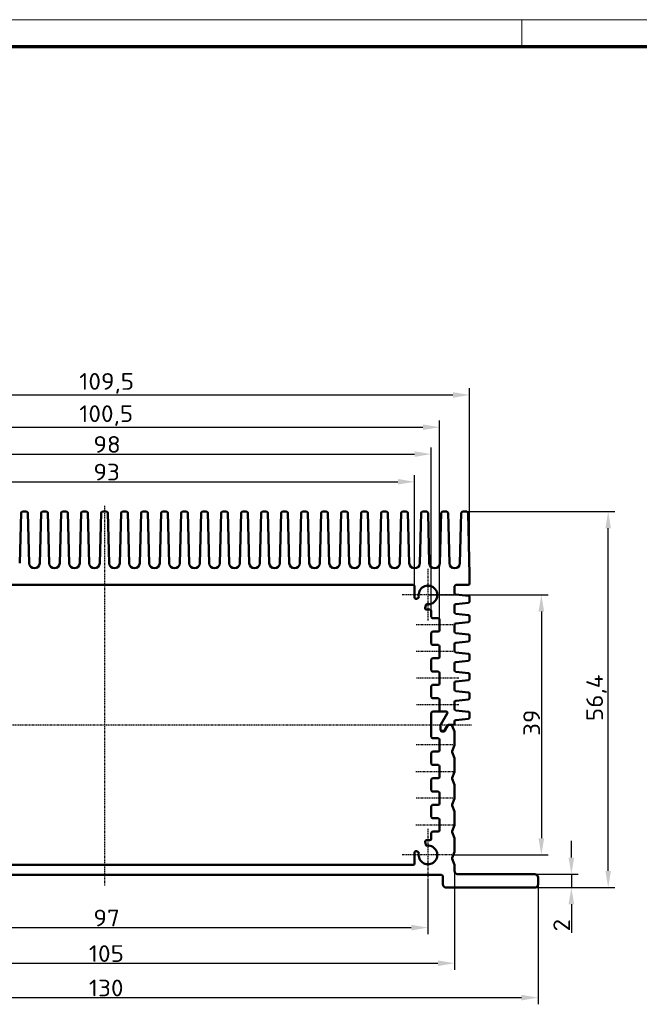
# Model space of a CAD drawing. Header units: millimetres. Extents: x 1 to 840, y 1 to 593.
# Tile 226 of 227: x 576 to 669, y 445 to 593. Entities that reach past the tile are written whole.
import ezdxf

# ---------------------------------------------------------------- set-up
doc = ezdxf.new("R2010")
doc.units = ezdxf.units.MM
doc.linetypes.add('CHAIN', pattern=[0.3543, 0.2362, -0.0295, 0.0591, -0.0295])
doc.linetypes.add('DASH_DOT', pattern=[0.37, 0.24, -0.06, 0.01, -0.06])
doc.layers.get('0').update_dxf_attribs({"lineweight": 25})
for name, color, linetype, lineweight in [('Bemaßung (ISO)', 1, 'Continuous', 25), ('Mittellinie (ISO)', 1, 'DASH_DOT', 25), ('Mittelpunktmarkierung (ISO)', 1, 'DASH_DOT', 25), ('Sichtbar (ISO)', 7, 'Continuous', 50)]:
    doc.layers.add(name, color=color, linetype=linetype, lineweight=lineweight)
doc.styles.add('2_5', font='isocpeur.ttf', dxfattribs={"width": 1.1})
doc.dimstyles.new('Standard (DIN)', dxfattribs={"dimtxt": 2.5, "dimasz": 2.5, "dimexe": 1, "dimexo": 0, "dimgap": 0.2, "dimtad": 1, "dimdec": 6, "dimrnd": 1e-08, "dimtxsty": '2_5', "dimcen": 0.09, "dimdle": 7, "dimclrd": 256, "dimclre": 256, "dimclrt": 5, "dimadec": 6, "dimazin": 2, "dimtfac": 0.72, "dimtmove": 0, "dimatfit": 3, "dimfxl": 1, "dimtolj": 1, "dimlwd": -1, "dimlwe": -1, "dimarcsym": 0})

# ---------------------------------------------------------------- blocks, each defined once
blk = doc.blocks.new('*D16')
at = {"layer": 'Bemaßung (ISO)'}
for p, q in [((539.92, 463.81), (539.92, 455.81)), ((636.92, 463.81), (636.92, 455.81)), ((542.42, 456.81), (634.42, 456.81))]:
    blk.add_line(p, q, dxfattribs=at)
for points in [[(542.42, 457.23), (542.42, 456.39), (539.92, 456.81)], [(634.42, 457.23), (634.42, 456.39), (636.92, 456.81)]]:
    blk.add_solid(points, dxfattribs=at)
at = {"layer": 'Defpoints', "color": 0}
for p in [(539.92, 463.81), (636.92, 463.81), (636.92, 456.81)]:
    blk.add_point(p, dxfattribs=at)
at = {"layer": 'Bemaßung (ISO)', "color": 5, "insert": (586.77, 457.01), "char_height": 2.5, "attachment_point": 7, "style": '2_5'}
blk.add_mtext('\\A1;97', dxfattribs=at)
blk = doc.blocks.new('*D17')
at = {"layer": 'Bemaßung (ISO)'}
for p, q in [((535.92, 465.31), (535.92, 450.47)), ((640.92, 465.31), (640.92, 450.47)), ((538.42, 451.47), (638.42, 451.47))]:
    blk.add_line(p, q, dxfattribs=at)
for points in [[(538.42, 451.89), (538.42, 451.05), (535.92, 451.47)], [(638.42, 451.89), (638.42, 451.05), (640.92, 451.47)]]:
    blk.add_solid(points, dxfattribs=at)
at = {"layer": 'Defpoints', "color": 0}
for p in [(535.92, 465.31), (640.92, 465.31), (640.92, 451.47)]:
    blk.add_point(p, dxfattribs=at)
at = {"layer": 'Bemaßung (ISO)', "color": 5, "insert": (586.08, 451.67), "char_height": 2.5, "attachment_point": 7, "style": '2_5'}
blk.add_mtext('\\A1;105', dxfattribs=at)
blk = doc.blocks.new('*D18')
at = {"layer": 'Bemaßung (ISO)'}
for p, q in [((636.92, 506.71), (654.92, 506.71)), ((653.92, 504.21), (653.92, 470.21)), ((640.82, 467.71), (654.92, 467.71))]:
    blk.add_line(p, q, dxfattribs=at)
for points in [[(653.5, 504.21), (654.34, 504.21), (653.92, 506.71)], [(653.5, 470.21), (654.34, 470.21), (653.92, 467.71)]]:
    blk.add_solid(points, dxfattribs=at)
at = {"layer": 'Defpoints', "color": 0}
for p in [(636.92, 506.71), (640.82, 467.71), (653.92, 467.71)]:
    blk.add_point(p, dxfattribs=at)
at = {"layer": 'Bemaßung (ISO)', "color": 5, "insert": (653.72, 485.56), "char_height": 2.5, "attachment_point": 7, "rotation": 90, "style": '2_5'}
blk.add_mtext('\\A1;39', dxfattribs=at)
blk = doc.blocks.new('*D19')
at = {"layer": 'Bemaßung (ISO)'}
for p, q in [((658.42, 467.31), (658.42, 469.81)), ((641.42, 464.81), (659.42, 464.81)), ((658.42, 464.81), (658.42, 462.81)), ((652.92, 462.81), (659.42, 462.81)), ((658.42, 460.31), (658.42, 456.03))]:
    blk.add_line(p, q, dxfattribs=at)
for points in [[(658, 467.31), (658.84, 467.31), (658.42, 464.81)], [(658, 460.31), (658.84, 460.31), (658.42, 462.81)]]:
    blk.add_solid(points, dxfattribs=at)
at = {"layer": 'Defpoints', "color": 0}
for p in [(641.42, 464.81), (658.42, 464.81), (652.92, 462.81)]:
    blk.add_point(p, dxfattribs=at)
at = {"layer": 'Bemaßung (ISO)', "color": 5, "insert": (658.22, 456.23), "char_height": 2.5, "attachment_point": 7, "rotation": 90, "style": '2_5'}
blk.add_mtext('\\A1;2', dxfattribs=at)
blk = doc.blocks.new('*D20')
at = {"layer": 'Bemaßung (ISO)'}
for p, q in [((642.73, 519.21), (664.94, 519.21)), ((663.94, 465.31), (663.94, 516.71)), ((652.92, 462.81), (664.94, 462.81))]:
    blk.add_line(p, q, dxfattribs=at)
for points in [[(663.52, 516.71), (664.35, 516.71), (663.94, 519.21)], [(663.52, 465.31), (664.35, 465.31), (663.94, 462.81)]]:
    blk.add_solid(points, dxfattribs=at)
at = {"layer": 'Defpoints', "color": 0}
for p in [(642.73, 519.21), (663.94, 519.21), (652.92, 462.81)]:
    blk.add_point(p, dxfattribs=at)
at = {"layer": 'Bemaßung (ISO)', "color": 5, "insert": (663.74, 487.78), "char_height": 2.5, "attachment_point": 7, "rotation": 90, "style": '2_5'}
blk.add_mtext('\\A1;56,4', dxfattribs=at)
blk = doc.blocks.new('*D21')
at = {"layer": 'Bemaßung (ISO)'}
for p, q in [((541.92, 508.01), (541.92, 524.69)), ((634.92, 508.01), (634.92, 524.69)), ((544.42, 523.69), (632.42, 523.69))]:
    blk.add_line(p, q, dxfattribs=at)
for points in [[(544.42, 524.11), (544.42, 523.27), (541.92, 523.69)], [(632.42, 524.11), (632.42, 523.27), (634.92, 523.69)]]:
    blk.add_solid(points, dxfattribs=at)
at = {"layer": 'Defpoints', "color": 0}
for p in [(634.92, 523.69), (541.92, 508.01), (634.92, 508.01)]:
    blk.add_point(p, dxfattribs=at)
at = {"layer": 'Bemaßung (ISO)', "color": 5, "insert": (586.77, 523.89), "char_height": 2.5, "attachment_point": 7, "style": '2_5'}
blk.add_mtext('\\A1;93', dxfattribs=at)
blk = doc.blocks.new('*D22')
at = {"layer": 'Bemaßung (ISO)'}
for p, q in [((539.42, 504.31), (539.42, 528.84)), ((637.42, 504.31), (637.42, 528.84)), ((541.92, 527.84), (634.92, 527.84))]:
    blk.add_line(p, q, dxfattribs=at)
for points in [[(541.92, 528.25), (541.92, 527.42), (539.42, 527.84)], [(634.92, 528.25), (634.92, 527.42), (637.42, 527.84)]]:
    blk.add_solid(points, dxfattribs=at)
at = {"layer": 'Defpoints', "color": 0}
for p in [(637.42, 527.84), (539.42, 504.31), (637.42, 504.31)]:
    blk.add_point(p, dxfattribs=at)
at = {"layer": 'Bemaßung (ISO)', "color": 5, "insert": (586.77, 528.04), "char_height": 2.5, "attachment_point": 7, "style": '2_5'}
blk.add_mtext('\\A1;98', dxfattribs=at)
blk = doc.blocks.new('*D23')
at = {"layer": 'Bemaßung (ISO)'}
for p, q in [((538.17, 503.01), (538.17, 532.87)), ((540.67, 531.87), (636.17, 531.87)), ((638.67, 503.01), (638.67, 532.87))]:
    blk.add_line(p, q, dxfattribs=at)
for points in [[(540.67, 532.29), (540.67, 531.46), (538.17, 531.87)], [(636.17, 532.29), (636.17, 531.46), (638.67, 531.87)]]:
    blk.add_solid(points, dxfattribs=at)
at = {"layer": 'Defpoints', "color": 0}
for p in [(638.67, 531.87), (538.17, 503.01), (638.67, 503.01)]:
    blk.add_point(p, dxfattribs=at)
at = {"layer": 'Bemaßung (ISO)', "color": 5, "insert": (584.64, 532.07), "char_height": 2.5, "attachment_point": 7, "style": '2_5'}
blk.add_mtext('\\A1;100,5', dxfattribs=at)
blk = doc.blocks.new('*D25')
at = {"layer": 'Bemaßung (ISO)'}
for p, q in [((533.67, 509.71), (533.67, 537.71)), ((643.17, 509.71), (643.17, 537.71)), ((536.17, 536.71), (640.67, 536.71))]:
    blk.add_line(p, q, dxfattribs=at)
for points in [[(536.17, 537.13), (536.17, 536.29), (533.67, 536.71)], [(640.67, 537.13), (640.67, 536.29), (643.17, 536.71)]]:
    blk.add_solid(points, dxfattribs=at)
at = {"layer": 'Defpoints', "color": 0}
for p in [(643.17, 536.71), (533.67, 509.71), (643.17, 509.71)]:
    blk.add_point(p, dxfattribs=at)
at = {"layer": 'Bemaßung (ISO)', "color": 5, "insert": (584.64, 536.91), "char_height": 2.5, "attachment_point": 7, "style": '2_5'}
blk.add_mtext('\\A1;109,5', dxfattribs=at)
blk = doc.blocks.new('*D29')
at = {"layer": 'Bemaßung (ISO)'}
for p, q in [((523.42, 463.31), (523.42, 445.31)), ((653.42, 463.31), (653.42, 445.31)), ((525.92, 446.31), (650.92, 446.31))]:
    blk.add_line(p, q, dxfattribs=at)
for points in [[(525.92, 446.73), (525.92, 445.89), (523.42, 446.31)], [(650.92, 446.73), (650.92, 445.89), (653.42, 446.31)]]:
    blk.add_solid(points, dxfattribs=at)
at = {"layer": 'Defpoints', "color": 0}
for p in [(523.42, 463.31), (653.42, 463.31), (653.42, 446.31)]:
    blk.add_point(p, dxfattribs=at)
at = {"layer": 'Bemaßung (ISO)', "color": 5, "insert": (586.08, 446.51), "char_height": 2.5, "attachment_point": 7, "style": '2_5'}
blk.add_mtext('\\A1;130', dxfattribs=at)
blk = doc.blocks.new('Ränder Bopla-A1-Rahmen')
at = {"color": 1, "linetype": 'Continuous', "lineweight": 18}
for p, q in [((1, 593), (840, 593)), ((651, 589), (651, 593))]:
    blk.add_line(p, q, dxfattribs=at)
at = {"color": 3, "linetype": 'Continuous', "lineweight": 70}
blk.add_line((20, 589), (836, 589), dxfattribs=at)

msp = doc.modelspace()

# ---------------------------------------------------------------- linework, layer by layer
at = {"layer": 'Mittellinie (ISO)', "linetype": 'CHAIN'}
for p, q in [((588.4211556, 520.0672613), (588.4211556, 463.1305741)), ((640.9711556, 502.2097439), (635.1211556, 502.2097439)), ((640.9711556, 498.2097439), (635.1211556, 498.2097439)), ((641.5503008, 494.2097439), (635.1211556, 494.2097439)), ((641.5503008, 490.2097439), (635.1211556, 490.2097439)), ((533.6368134, 487.2097439), (643.5305711, 487.2097439)), ((640.9711556, 484.2097439), (635.1211556, 484.2097439)), ((635.1211556, 480.2097439), (640.9711556, 480.2097439)), ((640.9711556, 476.2097439), (635.1211556, 476.2097439)), ((635.1211556, 472.2097439), (640.9711556, 472.2097439))]:
    msp.add_line(p, q, dxfattribs=at)
at = {"layer": 'Mittelpunktmarkierung (ISO)', "linetype": 'CHAIN'}
for p, q in [((636.9211556, 510.6097439), (636.9211556, 502.8097439)), ((640.8211556, 506.7097439), (633.0211556, 506.7097439)), ((636.9211556, 471.6097439), (636.9211556, 463.8097439)), ((640.8211556, 467.7097439), (633.0211556, 467.7097439))]:
    msp.add_line(p, q, dxfattribs=at)
at = {"layer": 'Sichtbar (ISO)'}
for p, q in [((575.9160309, 519.0150052), (575.7178937, 511.485791)), ((576.7263495, 519.2097439), (576.1159617, 519.2097439)), ((577.1244175, 511.485791), (576.9262803, 519.0150052)), ((578.9160309, 519.0150052), (578.7178937, 511.485791)), ((579.7263495, 519.2097439), (579.1159617, 519.2097439)), ((580.1244175, 511.485791), (579.9262803, 519.0150052)), ((581.9160309, 519.0150052), (581.7178937, 511.485791)), ((582.7263495, 519.2097439), (582.1159617, 519.2097439)), ((583.1244175, 511.485791), (582.9262803, 519.0150052)), ((584.9160309, 519.0150052), (584.7178937, 511.485791)), ((585.7263495, 519.2097439), (585.1159617, 519.2097439)), ((586.1244175, 511.485791), (585.9262803, 519.0150052)), ((587.9160309, 519.0150052), (587.7178937, 511.485791)), ((588.7263495, 519.2097439), (588.1159617, 519.2097439)), ((589.1244175, 511.485791), (588.9262803, 519.0150052)), ((590.9160309, 519.0150052), (590.7178937, 511.485791)), ((591.7263495, 519.2097439), (591.1159617, 519.2097439)), ((592.1244175, 511.485791), (591.9262803, 519.0150052)), ((593.9160309, 519.0150052), (593.7178937, 511.485791)), ((594.7263495, 519.2097439), (594.1159617, 519.2097439)), ((595.1244175, 511.485791), (594.9262803, 519.0150052)), ((596.9160309, 519.0150052), (596.7178937, 511.485791)), ((597.7263495, 519.2097439), (597.1159617, 519.2097439)), ((598.1244175, 511.485791), (597.9262803, 519.0150052)), ((599.9160309, 519.0150052), (599.7178937, 511.485791)), ((600.7263495, 519.2097439), (600.1159617, 519.2097439)), ((601.1244175, 511.485791), (600.9262803, 519.0150052)), ((602.9160309, 519.0150052), (602.7178937, 511.485791)), ((603.7263495, 519.2097439), (603.1159617, 519.2097439)), ((604.1244175, 511.485791), (603.9262803, 519.0150052)), ((605.9160309, 519.0150052), (605.7178937, 511.485791)), ((606.7263495, 519.2097439), (606.1159617, 519.2097439)), ((607.1244175, 511.485791), (606.9262803, 519.0150052)), ((608.9160309, 519.0150052), (608.7178937, 511.485791)), ((609.7263495, 519.2097439), (609.1159617, 519.2097439)), ((610.1244175, 511.485791), (609.9262803, 519.0150052)), ((611.9160309, 519.0150052), (611.7178937, 511.485791)), ((612.7263495, 519.2097439), (612.1159617, 519.2097439)), ((613.1244175, 511.485791), (612.9262803, 519.0150052)), ((614.9160309, 519.0150052), (614.7178937, 511.485791)), ((615.7263495, 519.2097439), (615.1159617, 519.2097439)), ((616.1244175, 511.485791), (615.9262803, 519.0150052)), ((617.9160309, 519.0150052), (617.7178937, 511.485791)), ((618.7263495, 519.2097439), (618.1159617, 519.2097439)), ((619.1244175, 511.485791), (618.9262803, 519.0150052)), ((620.9160309, 519.0150052), (620.7178937, 511.485791)), ((621.7263495, 519.2097439), (621.1159617, 519.2097439)), ((622.1244175, 511.485791), (621.9262803, 519.0150052)), ((623.9160309, 519.0150052), (623.7178937, 511.485791)), ((624.7263495, 519.2097439), (624.1159617, 519.2097439)), ((625.1244175, 511.485791), (624.9262803, 519.0150052)), ((626.9160309, 519.0150052), (626.7178937, 511.485791)), ((627.7263495, 519.2097439), (627.1159617, 519.2097439)), ((628.1244175, 511.485791), (627.9262803, 519.0150052)), ((629.9160309, 519.0150052), (629.7178937, 511.485791)), ((630.7263495, 519.2097439), (630.1159617, 519.2097439)), ((631.1244175, 511.485791), (630.9262803, 519.0150052)), ((632.9160309, 519.0150052), (632.7178937, 511.485791)), ((633.7263495, 519.2097439), (633.1159617, 519.2097439)), ((634.1244175, 511.485791), (633.9262803, 519.0150052)), ((635.9160309, 519.0150052), (635.7178937, 511.485791)), ((636.7263495, 519.2097439), (636.1159617, 519.2097439)), ((637.1244175, 511.485791), (636.9262803, 519.0150052)), ((638.9160309, 519.0150052), (638.7178937, 511.485791)), ((639.7263495, 519.2097439), (639.1159617, 519.2097439)), ((640.1244175, 511.485791), (639.9262803, 519.0150052)), ((641.9160309, 519.0150052), (641.7178937, 511.485791)), ((642.7263495, 519.2097439), (642.1159617, 519.2097439)), ((643.1711556, 509.7097439), (642.9262803, 519.0150052)), ((643.1711556, 509.7097439), (643.1711556, 508.4097439)), ((634.7211556, 508.2097439), (542.1211556, 508.2097439)), ((642.9711556, 508.2097439), (641.1211556, 508.2097439)), ((634.9211556, 506.3443487), (634.9211556, 508.0097439)), ((640.9211556, 508.0097439), (640.9211556, 506.9887524)), ((642.9932419, 506.5795121), (641.0990693, 506.7899757)), ((635.1820497, 506.1538443), (635.4090742, 506.2264119)), ((636.5836926, 505.158577), (636.4952967, 504.7522602)), ((640.9211556, 505.1307353), (640.9211556, 504.0887524)), ((641.0990693, 505.3295121), (642.9932419, 505.5399757)), ((643.1711556, 505.7387524), (643.1711556, 506.3807353)), ((637.2211556, 504.5097439), (636.6907253, 504.5097439)), ((637.4211556, 503.4097439), (637.4211556, 504.3097439)), ((642.9932419, 503.6795121), (641.0990693, 503.8899757)), ((637.6211556, 503.2097439), (638.4711556, 503.2097439)), ((638.6711556, 503.0097439), (638.6711556, 501.4097439)), ((640.9211556, 502.2307353), (640.9211556, 501.1887524)), ((641.0990693, 502.4295121), (642.9932419, 502.6399757)), ((643.1711556, 502.8387524), (643.1711556, 503.4807353)), ((637.4211556, 499.4097439), (637.4211556, 501.0097439)), ((638.4711556, 501.2097439), (637.6211556, 501.2097439)), ((641.0990693, 500.9899757), (642.9932419, 500.7795121)), ((637.6211556, 499.2097439), (638.4711556, 499.2097439)), ((640.9211556, 499.3307353), (640.9211556, 498.2887524)), ((642.9932419, 499.7399757), (641.0990693, 499.5295121)), ((643.1711556, 500.5807353), (643.1711556, 499.9387524)), ((638.6711556, 499.0097439), (638.6711556, 497.4097439)), ((642.9932419, 497.8795121), (641.0990693, 498.0899757)), ((637.4211556, 495.4097439), (637.4211556, 497.0097439)), ((638.4711556, 497.2097439), (637.6211556, 497.2097439)), ((640.9211556, 496.4307353), (640.9211556, 495.3887524)), ((641.0990693, 496.6295121), (642.9932419, 496.8399757)), ((643.1711556, 497.0387524), (643.1711556, 497.6807353)), ((637.6211556, 495.2097439), (638.4711556, 495.2097439)), ((638.6711556, 495.0097439), (638.6711556, 493.4097439)), ((642.9932419, 494.9795121), (641.0990693, 495.1899757)), ((643.1711556, 494.1387524), (643.1711556, 494.7807353)), ((640.9211556, 493.5307353), (640.9211556, 492.4887524)), ((641.0990693, 493.7295121), (642.9932419, 493.9399757)), ((637.4211556, 491.4097439), (637.4211556, 493.0097439)), ((638.4711556, 493.2097439), (637.6211556, 493.2097439)), ((642.9932419, 492.0795121), (641.0990693, 492.2899757)), ((643.1711556, 491.2387524), (643.1711556, 491.8807353)), ((637.6211556, 491.2097439), (638.4711556, 491.2097439)), ((638.6711556, 491.0097439), (638.6711556, 489.4097439)), ((640.9211556, 490.6307353), (640.9211556, 489.5887524)), ((641.0990693, 490.8295121), (642.9932419, 491.0399757)), ((637.4211556, 485.4097439), (637.4211556, 489.0097439)), ((637.6211556, 489.2097439), (639.629446, 489.2097439)), ((639.802651, 488.9097439), (638.8479505, 487.256154)), ((638.8479505, 487.256154), (639.802651, 488.9097439)), ((638.8711556, 489.2097439), (639.629446, 489.2097439)), ((642.9932419, 489.1795121), (641.0990693, 489.3899757)), ((643.1711556, 488.3387524), (643.1711556, 488.9807353)), ((640.9211556, 487.7307353), (640.9211556, 487.4097439)), ((641.0990693, 487.9295121), (642.9932419, 488.1399757)), ((638.8211556, 487.156154), (638.8211556, 486.5097439)), ((638.8211556, 486.4097439), (638.8211556, 487.156154)), ((639.0211556, 486.3097439), (639.2253008, 486.3097439)), ((639.2830358, 486.2097439), (639.0211556, 486.2097439)), ((639.3985058, 486.4097439), (639.802651, 487.1097439)), ((639.9181211, 487.1097439), (639.4562409, 486.3097439)), ((639.9758561, 487.2097439), (640.7211556, 487.2097439)), ((640.385749, 487.2097439), (640.0913262, 487.2097439)), ((640.9068509, 486.2455055), (640.5714443, 487.084022)), ((640.9211556, 486.1712274), (640.9211556, 484.2482604)), ((637.6211556, 485.2097439), (638.4711556, 485.2097439)), ((638.6711556, 485.0097439), (638.6711556, 483.4097439)), ((637.4211556, 481.4097439), (637.4211556, 483.0097439)), ((638.4711556, 483.2097439), (637.6211556, 483.2097439)), ((640.5508668, 483.284022), (640.9068509, 484.1739822)), ((640.9068509, 482.2455055), (640.5508668, 483.1354657)), ((640.9211556, 482.1712274), (640.9211556, 480.2482604)), ((637.6211556, 481.2097439), (638.4711556, 481.2097439)), ((638.6711556, 481.0097439), (638.6711556, 479.4097439)), ((640.5508668, 479.284022), (640.9068509, 480.1739822)), ((637.4211556, 477.4097439), (637.4211556, 479.0097439)), ((638.4711556, 479.2097439), (637.6211556, 479.2097439)), ((640.9068509, 478.2455055), (640.5508668, 479.1354657)), ((637.6211556, 477.2097439), (638.4711556, 477.2097439)), ((640.9211556, 478.1712274), (640.9211556, 476.2482604)), ((638.6711556, 477.0097439), (638.6711556, 475.4097439)), ((640.5508668, 475.284022), (640.9068509, 476.1739822)), ((637.4211556, 473.4097439), (637.4211556, 475.0097439)), ((638.4711556, 475.2097439), (637.6211556, 475.2097439)), ((640.9068509, 474.2455055), (640.5508668, 475.1354657)), ((640.9211556, 474.1712274), (640.9211556, 472.2482604)), ((637.6211556, 473.2097439), (638.4711556, 473.2097439)), ((638.6711556, 473.0097439), (638.6711556, 471.4097439)), ((638.4711556, 471.2097439), (637.6211556, 471.2097439)), ((640.5508668, 471.284022), (640.9068509, 472.1739822)), ((640.9068509, 470.2455055), (640.5508668, 471.1354657)), ((636.4952967, 469.6672275), (636.5836926, 469.2609108)), ((637.2211556, 469.9097439), (636.6907253, 469.9097439)), ((637.4211556, 470.1097439), (637.4211556, 471.0097439)), ((640.9211556, 470.1712274), (640.9211556, 468.2482604)), ((635.4090742, 468.1930758), (635.1820497, 468.2656435)), ((634.9211556, 468.0751391), (634.9211556, 466.4097439)), ((640.5508668, 467.284022), (640.9068509, 468.1739822)), ((640.9068509, 466.2455055), (640.5508668, 467.1354657)), ((542.1211556, 466.2097439), (634.7211556, 466.2097439)), ((640.9211556, 466.1712274), (640.9211556, 465.3097439)), ((537.8711556, 464.7097439), (638.9711556, 464.7097439)), ((639.1711556, 464.5097439), (639.1711556, 463.3097439)), ((652.9211556, 464.8097439), (641.4211556, 464.8097439)), ((653.4211556, 463.3097439), (653.4211556, 464.3097439)), ((639.6711556, 462.8097439), (652.9211556, 462.8097439))]:
    msp.add_line(p, q, dxfattribs=at)
for centre, radius, start, end in [((576.1159617, 519.0097439), 0.2, 90, 178.492564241), ((576.7263495, 519.0097439), 0.2, 1.507435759, 90), ((579.1159617, 519.0097439), 0.2, 90, 178.492564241), ((579.7263495, 519.0097439), 0.2, 1.507435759, 90), ((582.1159617, 519.0097439), 0.2, 90, 178.492564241), ((582.7263495, 519.0097439), 0.2, 1.507435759, 90), ((585.1159617, 519.0097439), 0.2, 90, 178.492564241), ((585.7263495, 519.0097439), 0.2, 1.507435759, 90), ((588.1159617, 519.0097439), 0.2, 90, 178.492564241), ((588.7263495, 519.0097439), 0.2, 1.507435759, 90), ((591.1159617, 519.0097439), 0.2, 90, 178.492564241), ((591.7263495, 519.0097439), 0.2, 1.507435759, 90), ((594.1159617, 519.0097439), 0.2, 90, 178.492564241), ((594.7263495, 519.0097439), 0.2, 1.507435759, 90), ((597.1159617, 519.0097439), 0.2, 90, 178.492564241), ((597.7263495, 519.0097439), 0.2, 1.507435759, 90), ((600.1159617, 519.0097439), 0.2, 90, 178.492564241), ((600.7263495, 519.0097439), 0.2, 1.507435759, 90), ((603.1159617, 519.0097439), 0.2, 90, 178.492564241), ((603.7263495, 519.0097439), 0.2, 1.507435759, 90), ((606.1159617, 519.0097439), 0.2, 90, 178.492564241), ((606.7263495, 519.0097439), 0.2, 1.507435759, 90), ((609.1159617, 519.0097439), 0.2, 90, 178.492564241), ((609.7263495, 519.0097439), 0.2, 1.507435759, 90), ((612.1159617, 519.0097439), 0.2, 90, 178.492564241), ((612.7263495, 519.0097439), 0.2, 1.507435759, 90), ((615.1159617, 519.0097439), 0.2, 90, 178.492564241), ((615.7263495, 519.0097439), 0.2, 1.507435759, 90), ((618.1159617, 519.0097439), 0.2, 90, 178.492564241), ((618.7263495, 519.0097439), 0.2, 1.507435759, 90), ((621.1159617, 519.0097439), 0.2, 90, 178.492564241), ((621.7263495, 519.0097439), 0.2, 1.507435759, 90), ((624.1159617, 519.0097439), 0.2, 90, 178.492564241), ((624.7263495, 519.0097439), 0.2, 1.507435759, 90), ((627.1159617, 519.0097439), 0.2, 90, 178.492564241), ((627.7263495, 519.0097439), 0.2, 1.507435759, 90), ((630.1159617, 519.0097439), 0.2, 90, 178.492564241), ((630.7263495, 519.0097439), 0.2, 1.507435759, 90), ((633.1159617, 519.0097439), 0.2, 90, 178.492564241), ((633.7263495, 519.0097439), 0.2, 1.507435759, 90), ((636.1159617, 519.0097439), 0.2, 90, 178.492564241), ((636.7263495, 519.0097439), 0.2, 1.507435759, 90), ((639.1159617, 519.0097439), 0.2, 90, 178.492564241), ((639.7263495, 519.0097439), 0.2, 1.507435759, 90), ((642.1159617, 519.0097439), 0.2, 90, 178.492564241), ((642.7263495, 519.0097439), 0.2, 1.507435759, 90), ((577.9211556, 511.5067578), 0.7970139, 181.507435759, 358.492564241), ((580.9211556, 511.5067578), 0.7970139, 181.507435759, 358.492564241), ((583.9211556, 511.5067578), 0.7970139, 181.507435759, 358.492564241), ((586.9211556, 511.5067578), 0.7970139, 181.507435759, 358.492564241), ((589.9211556, 511.5067578), 0.7970139, 181.507435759, 358.492564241), ((592.9211556, 511.5067578), 0.7970139, 181.507435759, 358.492564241), ((595.9211556, 511.5067578), 0.7970139, 181.507435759, 358.492564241), ((598.9211556, 511.5067578), 0.7970139, 181.507435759, 358.492564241), ((601.9211556, 511.5067578), 0.7970139, 181.507435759, 358.492564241), ((604.9211556, 511.5067578), 0.7970139, 181.507435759, 358.492564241), ((607.9211556, 511.5067578), 0.7970139, 181.507435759, 358.492564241), ((610.9211556, 511.5067578), 0.7970139, 181.507435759, 358.492564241), ((613.9211556, 511.5067578), 0.7970139, 181.507435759, 358.492564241), ((616.9211556, 511.5067578), 0.7970139, 181.507435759, 358.492564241), ((619.9211556, 511.5067578), 0.7970139, 181.507435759, 358.492564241), ((622.9211556, 511.5067578), 0.7970139, 181.507435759, 358.492564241), ((625.9211556, 511.5067578), 0.7970139, 181.507435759, 358.492564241), ((628.9211556, 511.5067578), 0.7970139, 181.507435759, 358.492564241), ((631.9211556, 511.5067578), 0.7970139, 181.507435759, 358.492564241), ((634.9211556, 511.5067578), 0.7970139, 181.507435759, 358.492564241), ((637.9211556, 511.5067578), 0.7970139, 181.507435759, 358.492564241), ((640.9211556, 511.5067578), 0.7970139, 181.507435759, 358.492564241), ((634.7211556, 508.0097439), 0.2, 0, 90), ((636.9211556, 506.7097439), 1.4, 264.907066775, 190.545555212), ((641.1211556, 508.0097439), 0.2, 90, 180), ((642.9711556, 508.4097439), 0.2, 270, 0), ((641.1211556, 506.9887524), 0.2, 180, 263.659808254), ((642.9711556, 506.3807353), 0.2, 0, 83.659808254), ((635.1211556, 506.3443487), 0.2, 180, 287.726310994), ((635.3481801, 506.4169163), 0.2, 287.726310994, 10.545555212), ((636.7791213, 505.1160606), 0.2, 84.907066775, 167.726310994), ((641.1211556, 505.1307353), 0.2, 96.340191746, 180), ((642.9711556, 505.7387524), 0.2, 276.340191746, 0), ((636.6907253, 504.7097439), 0.2, 167.726310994, 270), ((637.2211556, 504.3097439), 0.2, 0, 90), ((641.1211556, 504.0887524), 0.2, 180, 263.659808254), ((642.9711556, 503.4807353), 0.2, 0, 83.659808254), ((637.6211556, 503.4097439), 0.2, 180, 270), ((638.4711556, 503.0097439), 0.2, 0, 90), ((641.1211556, 502.2307353), 0.2, 96.340191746, 180), ((642.9711556, 502.8387524), 0.2, 276.340191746, 0), ((637.6211556, 501.0097439), 0.2, 90, 180), ((638.4711556, 501.4097439), 0.2, 270, 0), ((641.1211556, 501.1887524), 0.2, 180, 263.659808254), ((642.9711556, 500.5807353), 0.2, 0, 83.659808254), ((637.6211556, 499.4097439), 0.2, 180, 270), ((638.4711556, 499.0097439), 0.2, 0, 90), ((641.1211556, 499.3307353), 0.2, 96.340191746, 180), ((642.9711556, 499.9387524), 0.2, 276.340191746, 0), ((641.1211556, 498.2887524), 0.2, 180, 263.659808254), ((642.9711556, 497.6807353), 0.2, 0, 83.659808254), ((637.6211556, 497.0097439), 0.2, 90, 180), ((638.4711556, 497.4097439), 0.2, 270, 0), ((641.1211556, 496.4307353), 0.2, 96.340191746, 180), ((642.9711556, 497.0387524), 0.2, 276.340191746, 0), ((637.6211556, 495.4097439), 0.2, 180, 270), ((638.4711556, 495.0097439), 0.2, 0, 90), ((641.1211556, 495.3887524), 0.2, 180, 263.659808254), ((642.9711556, 494.7807353), 0.2, 0, 83.659808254), ((638.4711556, 493.4097439), 0.2, 270, 0), ((641.1211556, 493.5307353), 0.2, 96.340191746, 180), ((642.9711556, 494.1387524), 0.2, 276.340191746, 0), ((637.6211556, 493.0097439), 0.2, 90, 180), ((641.1211556, 492.4887524), 0.2, 180, 263.659808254), ((642.9711556, 491.8807353), 0.2, 0, 83.659808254), ((637.6211556, 491.4097439), 0.2, 180, 270), ((638.4711556, 491.0097439), 0.2, 0, 90), ((641.1211556, 490.6307353), 0.2, 96.340191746, 180), ((642.9711556, 491.2387524), 0.2, 276.340191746, 0), ((637.6211556, 489.0097439), 0.2, 90, 180), ((638.8711556, 489.4097439), 0.2, 180, 270), ((639.629446, 489.0097439), 0.2, 330, 90), ((639.629446, 489.0097439), 0.2, 330, 90), ((641.1211556, 489.5887524), 0.2, 180, 263.659808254), ((642.9711556, 488.9807353), 0.2, 0, 83.659808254), ((640.7211556, 487.4097439), 0.2, 270, 0), ((641.1211556, 487.7307353), 0.2, 96.340191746, 180), ((642.9711556, 488.3387524), 0.2, 276.340191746, 0), ((639.0211556, 487.156154), 0.2, 150, 180), ((639.0211556, 487.156154), 0.2, 150, 180), ((639.0211556, 486.5097439), 0.2, 180, 270), ((639.0211556, 486.4097439), 0.2, 180, 270), ((639.2253008, 486.5097439), 0.2, 270, 330), ((639.2830358, 486.4097439), 0.2, 270, 330), ((639.9758561, 487.0097439), 0.2, 90, 150), ((640.0913262, 487.0097439), 0.2, 90, 150), ((640.385749, 487.0097439), 0.2, 21.801409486, 90), ((640.7211556, 486.1712274), 0.2, 0, 21.801409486), ((637.6211556, 485.4097439), 0.2, 180, 270), ((638.4711556, 485.0097439), 0.2, 0, 90), ((637.6211556, 483.0097439), 0.2, 90, 180), ((638.4711556, 483.4097439), 0.2, 270, 0), ((640.7365622, 483.2097439), 0.2, 158.198590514, 201.801409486), ((640.7211556, 484.2482604), 0.2, 338.198590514, 0), ((640.7211556, 482.1712274), 0.2, 0, 21.801409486), ((637.6211556, 481.4097439), 0.2, 180, 270), ((638.4711556, 481.0097439), 0.2, 0, 90), ((640.7211556, 480.2482604), 0.2, 338.198590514, 0), ((637.6211556, 479.0097439), 0.2, 90, 180), ((638.4711556, 479.4097439), 0.2, 270, 0), ((640.7365622, 479.2097439), 0.2, 158.198590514, 201.801409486), ((637.6211556, 477.4097439), 0.2, 180, 270), ((638.4711556, 477.0097439), 0.2, 0, 90), ((640.7211556, 478.1712274), 0.2, 0, 21.801409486), ((640.7211556, 476.2482604), 0.2, 338.198590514, 0), ((637.6211556, 475.0097439), 0.2, 90, 180), ((638.4711556, 475.4097439), 0.2, 270, 0), ((640.7365622, 475.2097439), 0.2, 158.198590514, 201.801409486), ((640.7211556, 474.1712274), 0.2, 0, 21.801409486), ((637.6211556, 473.4097439), 0.2, 180, 270), ((638.4711556, 473.0097439), 0.2, 0, 90), ((637.6211556, 471.0097439), 0.2, 90, 180), ((638.4711556, 471.4097439), 0.2, 270, 0), ((640.7365622, 471.2097439), 0.2, 158.198590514, 201.801409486), ((640.7211556, 472.2482604), 0.2, 338.198590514, 0), ((636.6907253, 469.7097439), 0.2, 90, 192.273689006), ((637.2211556, 470.1097439), 0.2, 270, 0), ((640.7211556, 470.1712274), 0.2, 0, 21.801409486), ((635.1211556, 468.0751391), 0.2, 72.273689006, 180), ((635.3481801, 468.0025715), 0.2, 349.454444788, 72.273689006), ((636.9211556, 467.7097439), 1.4, 169.454444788, 95.092933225), ((636.7791213, 469.3034271), 0.2, 192.273689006, 275.092933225), ((640.7211556, 468.2482604), 0.2, 338.198590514, 0), ((640.7365622, 467.2097439), 0.2, 158.198590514, 201.801409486), ((634.7211556, 466.4097439), 0.2, 270, 0), ((640.7211556, 466.1712274), 0.2, 0, 21.801409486), ((641.4211556, 465.3097439), 0.5, 180, 270), ((638.9711556, 464.5097439), 0.2, 0, 90), ((652.9211556, 464.3097439), 0.5, 0, 90), ((639.6711556, 463.3097439), 0.5, 180, 270), ((652.9211556, 463.3097439), 0.5, 270, 0)]:
    msp.add_arc(centre, radius, start, end, dxfattribs=at)

# ---------------------------------------------------------------- block references
msp.add_blockref('Ränder Bopla-A1-Rahmen', (0, 0))

# ---------------------------------------------------------------- dimensions: what is measured, and where the dimension line sits
at = {"layer": 'Bemaßung (ISO)'}
for base, p1, p2, angle, override, picture, middle in [((643.1711556, 536.7097439), (533.6711556, 509.7097439), (643.1711556, 509.7097439), 180, {"dimgap": 0.2, "dimdec": 6, "dimtol": 0, "dimlim": 0, "dimtp": 0, "dimtm": 0, "dimtdec": 2, "dimtofl": 0, "dimatfit": 1}, '*D25', (588.4211556, 536.7097439)), ((637.4211556, 527.8366046), (539.4211556, 504.3097439), (637.4211556, 504.3097439), 180, {"dimgap": 0.2, "dimdec": 6, "dimtol": 0, "dimlim": 0, "dimtp": 0, "dimtm": 0, "dimtdec": 2, "dimtofl": 0, "dimatfit": 1}, '*D22', (588.4211556, 527.8366046)), ((663.9376814, 519.2097439), (652.9211556, 462.8097439), (642.7263495, 519.2097439), 90, {"dimgap": 0.2, "dimdec": 6, "dimtol": 0, "dimlim": 0, "dimtp": 0, "dimtm": 0, "dimtdec": 2, "dimtofl": 0, "dimatfit": 1}, '*D20', (663.9376814, 491.0097439)), ((653.9211556, 467.7097439), (636.9211556, 506.7097439), (640.8211556, 467.7097439), 90, {"dimgap": 0.2, "dimdec": 6, "dimtol": 0, "dimlim": 0, "dimtp": 0, "dimtm": 0, "dimtdec": 2, "dimtofl": 0, "dimatfit": 1}, '*D18', (653.9211556, 487.2097439)), ((658.4211556, 464.8097439), (652.9211556, 462.8097439), (641.4211556, 464.8097439), 90, {"dimgap": 0.2, "dimdec": 6, "dimtol": 0, "dimlim": 0, "dimtp": 0, "dimtm": 0, "dimtdec": 2, "dimtofl": 1, "dimatfit": 1}, '*D19', (658.4211556, 456.9222439)), ((636.9211556, 456.8097439), (539.9211556, 463.8097439), (636.9211556, 463.8097439), 180, {"dimgap": 0.2, "dimdec": 6, "dimtol": 0, "dimlim": 0, "dimtp": 0, "dimtm": 0, "dimtdec": 2, "dimtofl": 0, "dimatfit": 1}, '*D16', (588.4211556, 456.8097439)), ((653.4211556, 446.3097439), (523.4211556, 463.3097439), (653.4211556, 463.3097439), 180, {"dimgap": 0.2, "dimdec": 6, "dimtol": 0, "dimlim": 0, "dimtp": 0, "dimtm": 0, "dimtdec": 2, "dimtofl": 0, "dimatfit": 1}, '*D29', (588.4211556, 446.3097439))]:
    dim = msp.add_linear_dim(base=base, p1=p1, p2=p2, angle=angle, dimstyle='Standard (DIN)', override=override, dxfattribs=at)
    dim.commit()
    dim.dimension.update_dxf_attribs({"geometry": picture, "text_midpoint": middle, "dimtype": 160})
for base, p1, p2, picture, middle in [((638.6711556, 531.8722715), (538.1711556, 503.0097439), (638.6711556, 503.0097439), '*D23', (588.4211556, 531.8722715)), ((634.9211556, 523.6889152), (541.9211556, 508.0097439), (634.9211556, 508.0097439), '*D21', (588.4211556, 523.6889152)), ((640.9211556, 451.4708301), (535.9211556, 465.3097439), (640.9211556, 465.3097439), '*D17', (588.4211556, 451.4708301))]:
    dim = msp.add_linear_dim(base=base, p1=p1, p2=p2, dimstyle='Standard (DIN)', override={"dimgap": 0.2, "dimdec": 6, "dimtol": 0, "dimlim": 0, "dimtp": 0, "dimtm": 0, "dimtdec": 2, "dimtofl": 0, "dimatfit": 1}, dxfattribs=at)
    dim.commit()
    dim.dimension.update_dxf_attribs({"geometry": picture, "text_midpoint": middle, "dimtype": 160})

doc.saveas('drawing.dxf')
